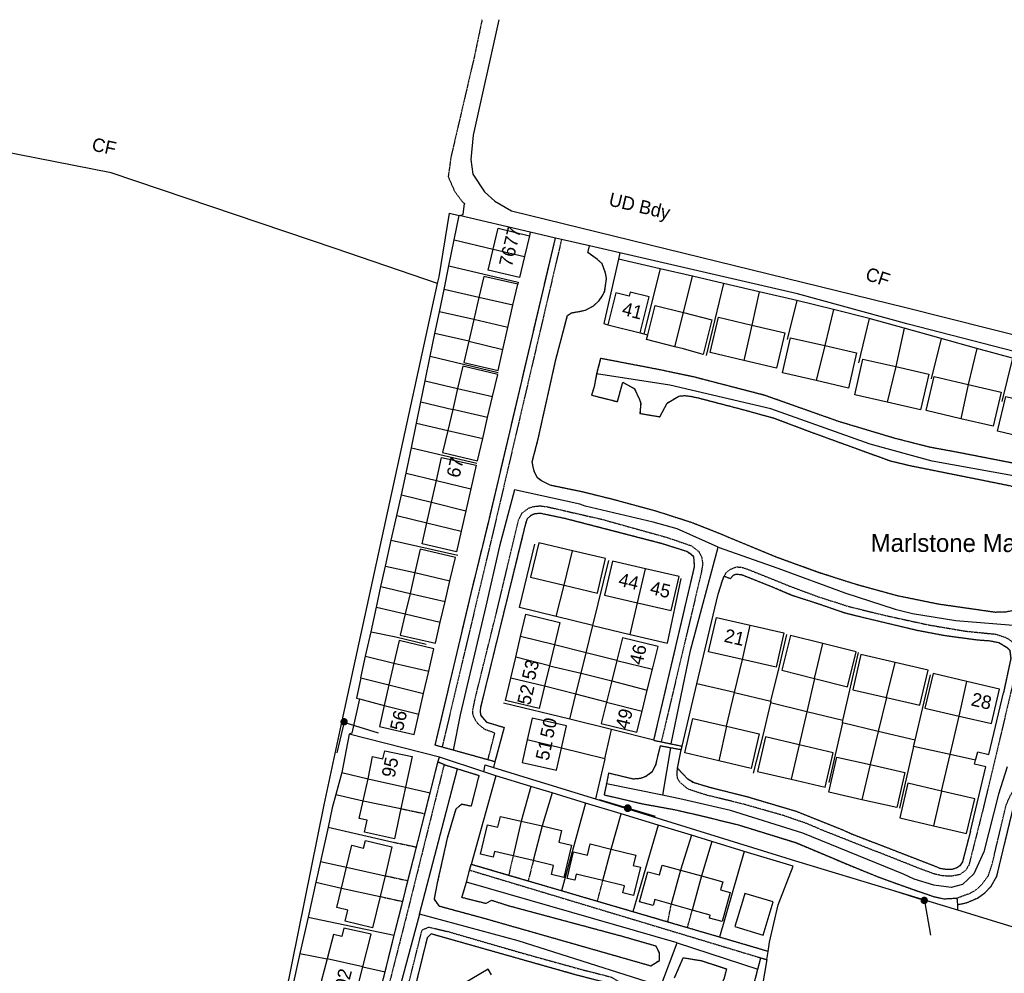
# Model space of a CAD drawing. Header units: metres. Extents: x 611948 to 1225781, y 656699 to 1316021.
# Tile 100 of 169: x 612341 to 612615, y 659777 to 660043. Entities that reach past the tile are written whole.
import ezdxf

# ---------------------------------------------------------------- set-up
doc = ezdxf.new("R2010")
doc.units = ezdxf.units.M
doc.linetypes.add('4696-A$0$PECK', pattern=[0.2, 0.1, -0.1])
for name, color, linetype in [('4696-A$0$BLD_INN_W', 253, 'Continuous'), ('4696-A$0$BLD_OTL_S', 253, 'Continuous'), ('4696-A$0$GEN_LIN_D', 253, 'Continuous'), ('4696-A$0$GEN_PCK_D', 253, '4696-A$0$PECK'), ('4696-A$0$MUNICIPAL', 253, 'Continuous'), ('4696-A$0$PARISH', 253, 'Continuous'), ('4696-A$0$POLE_SYMB', 253, 'Continuous'), ('4696-A$0$ROADS', 253, 'Continuous'), ('4696-A$0$ROADS_CTR', 253, 'Continuous'), ('4696-A$0$TOWNLAND', 253, 'Continuous')]:
    doc.layers.add(name, color=color, linetype=linetype)
doc.styles.add('4696-A$0$STANDARD', font='txt')

# ---------------------------------------------------------------- blocks, each defined once
blk = doc.blocks.new('4696-A$0$30', base_point=(144.876269, 313.485642))
blk.add_line((144.905875, 313.497659), (149.765037, 313.497659))
blk = doc.blocks.new('4696-A$0$37', base_point=(145.909475, 308.83511))
blk.add_line((145.962562, 308.791096), (150.424369, 308.791096))
at = {"const_width": 0.51646}
blk.add_lwpolyline([(145.704332, 308.791096, 1), (146.220792, 308.791096, 1)], format="xyb", close=True, dxfattribs=at)
blk = doc.blocks.new('4696-A$0$36', base_point=(144.988486, 310.919762))
blk.add_line((140.875383, 310.92339), (149.050238, 310.92339))
at = {"const_width": 0.539928}
blk.add_lwpolyline([(144.673376, 310.923808, 1), (145.213304, 310.923808, 1)], format="xyb", close=True, dxfattribs=at)
blk = doc.blocks.new('4696-A')
at = {"layer": '4696-A$0$BLD_INN_W', "flags": 128}
for points in [[(612472.756, 659978.876), (612481.509, 659976.781)], [(612478.323, 659963.226), (612468.819, 659965.404)], [(612523.469, 659951.639), (612525.872, 659961.173)], [(612476.907, 659957.046), (612467.403, 659959.224)], [(612544.901, 659957.686), (612542.73, 659947.78)], [(612466.024, 659953.21), (612475.494, 659950.883)], [(612565.286, 659951.946), (612562.863, 659942.18)], [(612585.075, 659946.122), (612582.704, 659936.166)], [(612462.887, 659940.035), (612472.636, 659937.745)], [(612605.243, 659941.129), (612603.168, 659931.573)], [(612471.257, 659931.875), (612461.508, 659934.165)], [(612460.131, 659928.295), (612469.88, 659926.006)], [(612456.967, 659914.357), (612466.566, 659912.033)], [(612455.586, 659908.247), (612465.181, 659905.904)], [(612454.291, 659902.514), (612463.898, 659900.229)], [(612492.592, 659885.115), (612494.89, 659894.742)], [(612513.085, 659880.231), (612515.252, 659889.726)], [(612450.961, 659888.66), (612460.731, 659886.311)], [(612449.609, 659882.86), (612459.389, 659880.556)], [(612448.288, 659877.193), (612458.045, 659874.79)], [(612542.347, 659864.437), (612544.469, 659874.027)], [(612489.891, 659868.522), (612480.463, 659870.781)], [(612562.413, 659859.132), (612564.705, 659868.875)], [(612488.503, 659862.685), (612479.103, 659865.061)], [(612445.142, 659863.419), (612454.83, 659861.149)], [(612507.282, 659864.144), (612517.201, 659861.705)], [(612582.488, 659853.808), (612584.857, 659863.582)], [(612487.148, 659856.983), (612477.716, 659859.227)], [(612443.73, 659857.305), (612453.393, 659854.927)], [(612505.893, 659858.498), (612515.77, 659855.888)], [(612602.71, 659848.636), (612604.86, 659858.319)], [(612442.408, 659851.584), (612452.065, 659849.177)], [(612504.421, 659852.507), (612514.322, 659850.005)], [(612537.88, 659845.776), (612535.681, 659836.144)], [(612491.848, 659839.682), (612482.301, 659842.039)], [(612558.085, 659840.648), (612555.906, 659831.006)], [(612577.922, 659835.087), (612575.626, 659825.309)], [(612437.941, 659831.163), (612448.346, 659828.804)], [(612597.797, 659827.712), (612595.595, 659818.057)], [(612436.54, 659825.032), (612447.056, 659822.813)], [(612480.638, 659819.33), (612478.375, 659809.627)], [(612486.45, 659817.994), (612483.991, 659808.313)], [(612503.382, 659802.729), (612505.711, 659811.547)], [(612431.878, 659806.457), (612442.653, 659804.112)], [(612524.996, 659805.672), (612522.469, 659796.149)], [(612530.915, 659804.028), (612528.327, 659794.522)], [(612430.511, 659800.679), (612441.254, 659798.312)], [(612436.476, 659778.668), (612426.552, 659780.888)]]:
    blk.add_lwpolyline(points, dxfattribs=at)
at = {"layer": '4696-A$0$BLD_OTL_S', "flags": 128}
for points in [[(612472.756, 659978.876), (612474.152, 659984.711), (612482.905, 659982.616)], [(612482.905, 659982.616), (612481.509, 659976.781)], [(612481.509, 659976.781), (612480.112, 659970.946), (612471.359, 659973.041), (612472.756, 659978.876)], [(612472.756, 659978.876), (612481.509, 659976.781)], [(612479.664, 659969.074), (612470.16, 659971.252), (612468.819, 659965.404)], [(612478.323, 659963.226), (612479.664, 659969.074)], [(612513.756, 659955.531), (612516.266, 659965.52), (612510.988, 659966.85), (612510.72, 659965.785), (612507.03, 659966.694), (612504.787, 659957.789)], [(612468.819, 659965.404), (612467.403, 659959.224)], [(612478.323, 659963.226), (612468.819, 659965.404)], [(612476.907, 659957.046), (612478.323, 659963.226)], [(612515.889, 659954.994), (612517.95, 659963.17), (612525.872, 659961.173)], [(612523.469, 659951.639), (612525.872, 659961.173)], [(612525.872, 659961.173), (612533.799, 659959.175), (612531.349, 659949.455), (612525.871, 659951.034), (612523.469, 659951.639)], [(612467.403, 659959.224), (612466.024, 659953.21)], [(612476.907, 659957.046), (612467.403, 659959.224)], [(612542.73, 659947.78), (612533.26, 659950.028), (612535.601, 659959.893), (612544.901, 659957.686)], [(612475.494, 659950.883), (612476.907, 659957.046)], [(612504.787, 659957.789), (612513.756, 659955.531)], [(612544.901, 659957.686), (612554.113, 659955.501), (612551.772, 659945.635), (612542.73, 659947.78)], [(612544.901, 659957.686), (612542.73, 659947.78)], [(612466.024, 659953.21), (612464.647, 659947.205), (612474.151, 659945.026), (612475.494, 659950.883)], [(612466.024, 659953.21), (612475.494, 659950.883)], [(612523.469, 659951.639), (612515.547, 659953.636), (612515.889, 659954.994)], [(612562.863, 659942.18), (612553.458, 659944.34), (612555.711, 659954.146), (612565.286, 659951.946)], [(612565.286, 659951.946), (612574.152, 659949.91), (612571.899, 659940.105), (612562.863, 659942.18)], [(612565.286, 659951.946), (612562.863, 659942.18)], [(612582.704, 659936.166), (612573.613, 659938.243), (612575.893, 659948.22), (612585.075, 659946.122)], [(612472.636, 659937.745), (612474.086, 659943.917), (612464.337, 659946.207), (612462.887, 659940.035)], [(612585.075, 659946.122), (612594.247, 659944.025), (612591.967, 659934.048), (612582.704, 659936.166)], [(612585.075, 659946.122), (612582.704, 659936.166)], [(612603.168, 659931.573), (612593.532, 659933.832), (612595.765, 659943.351), (612605.243, 659941.129)], [(612462.887, 659940.035), (612461.508, 659934.165)], [(612462.887, 659940.035), (612472.636, 659937.745)], [(612605.243, 659941.129), (612614.454, 659938.968), (612612.221, 659929.449), (612603.168, 659931.573)], [(612605.243, 659941.129), (612603.168, 659931.573)], [(612471.257, 659931.875), (612472.636, 659937.745)], [(612622.798, 659925.876), (612613.454, 659928.061), (612615.713, 659937.718), (612625.158, 659935.508)], [(612461.508, 659934.165), (612460.131, 659928.295)], [(612471.257, 659931.875), (612461.508, 659934.165)], [(612469.88, 659926.006), (612471.257, 659931.875)], [(612460.131, 659928.295), (612458.681, 659922.123), (612468.43, 659919.834), (612469.88, 659926.006)], [(612460.131, 659928.295), (612469.88, 659926.006)], [(612456.967, 659914.357), (612458.413, 659920.756), (612468.045, 659918.58), (612466.566, 659912.033)], [(612455.586, 659908.247), (612456.967, 659914.357)], [(612456.967, 659914.357), (612466.566, 659912.033)], [(612466.566, 659912.033), (612465.181, 659905.904)], [(612454.291, 659902.514), (612455.586, 659908.247)], [(612455.586, 659908.247), (612465.181, 659905.904)], [(612465.181, 659905.904), (612463.898, 659900.229)], [(612463.898, 659900.229), (612462.6, 659894.48), (612452.967, 659896.657), (612454.291, 659902.514)], [(612454.291, 659902.514), (612463.898, 659900.229)], [(612460.731, 659886.311), (612462.261, 659892.87), (612452.475, 659895.151), (612450.961, 659888.66)], [(612494.89, 659894.742), (612485.502, 659896.965), (612483.221, 659887.334), (612492.592, 659885.115)], [(612492.592, 659885.115), (612494.89, 659894.742)], [(612492.592, 659885.115), (612501.858, 659882.921), (612504.139, 659892.551), (612494.89, 659894.742)], [(612515.252, 659889.726), (612506.027, 659891.873), (612503.82, 659882.388), (612513.085, 659880.231)], [(612513.085, 659880.231), (612522.443, 659878.054), (612524.65, 659887.538), (612515.252, 659889.726)], [(612513.085, 659880.231), (612515.252, 659889.726)], [(612450.961, 659888.66), (612449.609, 659882.86)], [(612450.961, 659888.66), (612460.731, 659886.311)], [(612459.389, 659880.556), (612460.731, 659886.311)], [(612449.609, 659882.86), (612448.288, 659877.193)], [(612449.609, 659882.86), (612459.389, 659880.556)], [(612458.045, 659874.79), (612459.389, 659880.556)], [(612448.288, 659877.193), (612446.895, 659871.218), (612456.68, 659868.937), (612458.045, 659874.79)], [(612448.288, 659877.193), (612458.045, 659874.79)], [(612480.463, 659870.781), (612481.944, 659877.01), (612491.375, 659874.768), (612489.891, 659868.522)], [(612542.347, 659864.437), (612532.854, 659866.593), (612535.03, 659876.171), (612544.469, 659874.027)], [(612544.469, 659874.027), (612553.875, 659871.891), (612551.699, 659862.313), (612542.347, 659864.437)], [(612542.347, 659864.437), (612544.469, 659874.027)], [(612479.103, 659865.061), (612480.463, 659870.781)], [(612489.891, 659868.522), (612480.463, 659870.781)], [(612517.201, 659861.705), (612518.759, 659868.044), (612508.841, 659870.483), (612507.282, 659864.144)], [(612564.705, 659868.875), (612555.743, 659871.11), (612553.322, 659861.398), (612562.413, 659859.132)], [(612454.83, 659861.149), (612456.281, 659867.431), (612446.586, 659869.671), (612445.142, 659863.419)], [(612489.891, 659868.522), (612488.503, 659862.685)], [(612562.413, 659859.132), (612571.639, 659856.831), (612574.06, 659866.543), (612564.705, 659868.875)], [(612562.413, 659859.132), (612564.705, 659868.875)], [(612477.716, 659859.227), (612479.103, 659865.061)], [(612488.503, 659862.685), (612479.103, 659865.061)], [(612584.857, 659863.582), (612575.337, 659865.761), (612573.094, 659855.957), (612582.488, 659853.808)], [(612445.142, 659863.419), (612443.73, 659857.305)], [(612445.142, 659863.419), (612454.83, 659861.149)], [(612488.503, 659862.685), (612487.148, 659856.983)], [(612507.282, 659864.144), (612505.893, 659858.498)], [(612507.282, 659864.144), (612517.201, 659861.705)], [(612582.488, 659853.808), (612584.857, 659863.582)], [(612582.488, 659853.808), (612591.806, 659851.675), (612594.049, 659861.479), (612584.857, 659863.582)], [(612453.393, 659854.927), (612454.83, 659861.149)], [(612487.148, 659856.983), (612485.661, 659850.723), (612476.229, 659852.964), (612477.716, 659859.227)], [(612487.148, 659856.983), (612477.716, 659859.227)], [(612515.77, 659855.888), (612517.201, 659861.705)], [(612604.86, 659858.319), (612595.476, 659860.525), (612593.206, 659850.869), (612602.71, 659848.636)], [(612443.73, 659857.305), (612442.408, 659851.584)], [(612443.73, 659857.305), (612453.393, 659854.927)], [(612505.893, 659858.498), (612504.421, 659852.507)], [(612505.893, 659858.498), (612515.77, 659855.888)], [(612602.71, 659848.636), (612611.727, 659846.516), (612613.997, 659856.171), (612604.86, 659858.319)], [(612602.71, 659848.636), (612604.86, 659858.319)], [(612452.065, 659849.177), (612453.393, 659854.927)], [(612514.322, 659850.005), (612515.77, 659855.888)], [(612442.408, 659851.584), (612441.062, 659845.757), (612450.757, 659843.517), (612452.065, 659849.177)], [(612442.408, 659851.584), (612452.065, 659849.177)], [(612504.421, 659852.507), (612502.954, 659846.544), (612512.872, 659844.105), (612514.322, 659850.005)], [(612504.421, 659852.507), (612514.322, 659850.005)], [(612491.848, 659839.682), (612493.225, 659845.917), (612483.627, 659848.037), (612482.301, 659842.039)], [(612535.681, 659836.144), (612526.206, 659838.35), (612528.446, 659847.974), (612537.88, 659845.776)], [(612537.88, 659845.776), (612535.681, 659836.144)], [(612537.88, 659845.776), (612546.992, 659843.655), (612544.752, 659834.032), (612535.681, 659836.144)], [(612558.085, 659840.648), (612548.75, 659842.838), (612546.491, 659833.216), (612555.906, 659831.006)], [(612482.301, 659842.039), (612480.901, 659835.699), (612490.5, 659833.578), (612491.848, 659839.682)], [(612491.848, 659839.682), (612482.301, 659842.039)], [(612558.085, 659840.648), (612555.906, 659831.006)], [(612555.906, 659831.006), (612565.337, 659828.792), (612567.596, 659838.415), (612558.085, 659840.648)], [(612437.941, 659831.163), (612439.191, 659837.338), (612442.072, 659836.717), (612442.559, 659838.977), (612450.184, 659837.335), (612448.346, 659828.804)], [(612575.626, 659825.309), (612566.357, 659827.422), (612568.591, 659837.215), (612577.922, 659835.087)], [(612577.922, 659835.087), (612575.626, 659825.309)], [(612577.922, 659835.087), (612587.601, 659832.878), (612585.368, 659823.087), (612575.626, 659825.309)], [(612436.54, 659825.032), (612437.941, 659831.163)], [(612437.941, 659831.163), (612448.346, 659828.804)], [(612448.346, 659828.804), (612447.056, 659822.813)], [(612597.797, 659827.712), (612588.43, 659829.892), (612586.186, 659820.247), (612595.595, 659818.057)], [(612597.797, 659827.712), (612595.595, 659818.057)], [(612595.595, 659818.057), (612604.824, 659815.91), (612607.068, 659825.555), (612597.797, 659827.712)], [(612447.056, 659822.813), (612445.247, 659814.418), (612436.938, 659816.207), (612437.667, 659819.591), (612435.47, 659820.063), (612436.54, 659825.032)], [(612436.54, 659825.032), (612447.056, 659822.813)], [(612478.375, 659809.627), (612473.127, 659810.855), (612472.767, 659809.317), (612469.271, 659810.134), (612471.184, 659818.308), (612474.137, 659817.617), (612474.85, 659820.661), (612480.638, 659819.33)], [(612480.638, 659819.33), (612478.375, 659809.627)], [(612480.638, 659819.33), (612486.45, 659817.994)], [(612486.45, 659817.994), (612491.872, 659816.678), (612491.115, 659813.441), (612494.623, 659812.62), (612492.512, 659803.601), (612489.039, 659804.414), (612489.643, 659806.99), (612483.991, 659808.313)], [(612486.45, 659817.994), (612483.991, 659808.313)], [(612431.878, 659806.457), (612433.387, 659812.61), (612436.663, 659811.82), (612437.166, 659813.905), (612444.583, 659812.116), (612442.653, 659804.112)], [(612503.382, 659802.729), (612495.97, 659804.526), (612495.564, 659802.852), (612493.433, 659803.368), (612495.222, 659810.749), (612499.087, 659809.812), (612499.852, 659812.968), (612505.711, 659811.547)], [(612483.991, 659808.313), (612478.375, 659809.627)], [(612505.711, 659811.547), (612512.582, 659809.882), (612511.876, 659806.969), (612513.866, 659806.486), (612511.951, 659798.581), (612508.979, 659799.302), (612509.452, 659801.258), (612503.382, 659802.729)], [(612503.382, 659802.729), (612505.711, 659811.547)], [(612522.469, 659796.149), (612517.851, 659797.433), (612517.386, 659795.757), (612513.627, 659796.801), (612515.967, 659805.217), (612519.149, 659804.334), (612519.914, 659807.085), (612524.996, 659805.672)], [(612430.511, 659800.679), (612431.878, 659806.457)], [(612431.878, 659806.457), (612442.653, 659804.112)], [(612442.653, 659804.112), (612441.254, 659798.312)], [(612524.996, 659805.672), (612522.469, 659796.149)], [(612524.996, 659805.672), (612530.915, 659804.028)], [(612530.915, 659804.028), (612536.805, 659802.391), (612536.181, 659800.144), (612538.882, 659799.395), (612536.635, 659791.309), (612533.089, 659792.295), (612533.321, 659793.134), (612528.327, 659794.522)], [(612530.915, 659804.028), (612528.327, 659794.522)], [(612441.254, 659798.312), (612439.153, 659789.597), (612431.501, 659791.443), (612432.231, 659794.469), (612429.19, 659795.203), (612430.511, 659800.679)], [(612430.511, 659800.679), (612441.254, 659798.312)], [(612542.284, 659796.915), (612540.152, 659789.92), (612548.052, 659787.511), (612550.878, 659796.782), (612542.978, 659799.191), (612542.284, 659796.915)], [(612528.327, 659794.522), (612522.469, 659796.149)], [(612436.476, 659778.668), (612438.796, 659787.771), (612431.173, 659789.501), (612430.64, 659787.144), (612428.251, 659787.68), (612426.595, 659781.33), (612426.552, 659780.888)], [(612426.552, 659780.888), (612424.846, 659774.617), (612427.504, 659773.924), (612426.869, 659771.319), (612434.161, 659769.627), (612436.476, 659778.668)], [(612436.476, 659778.668), (612426.552, 659780.888)], [(612472.316, 659776.499), (612471.4, 659778.048), (612462.271, 659772.65)]]:
    blk.add_lwpolyline(points, dxfattribs=at)
at = {"layer": '4696-A$0$GEN_LIN_D', "flags": 128}
for points in [[(612474.368, 660042.86), (612467.229, 660010.672), (612466.535, 660003.825), (612467.099, 659999.797), (612470.372, 659994.891), (612473.252, 659992.256), (612477.878, 659989.539), (612587.886, 659962.573), (612634.739, 659950.762), (612705.56, 659932.583)], [(612457.297, 659969.247), (612428.737, 659979.081), (612366.305, 660000.122), (612293.8, 660014.377), (612267.727, 660015.828)], [(612463.358, 659988.245), (612464.395, 659988.52), (612464.83, 659991.639)], [(612457.297, 659969.247), (612457.708, 659971.132), (612460.66, 659988.88), (612463.358, 659988.245)], [(612461.955, 659981.461), (612463.358, 659988.245)], [(612483.138, 659983.589), (612463.358, 659988.245)], [(612483.138, 659983.589), (612482.905, 659982.616)], [(612490.148, 659981.968), (612483.138, 659983.589)], [(612460.449, 659974.185), (612461.955, 659981.461)], [(612461.955, 659981.461), (612472.756, 659978.876)], [(612491.865, 659981.571), (612490.148, 659981.968)], [(612499.65, 659979.771), (612491.865, 659981.571)], [(612508.146, 659977.806), (612499.65, 659979.771)], [(612508.146, 659977.806), (612507.75, 659976.081)], [(612677.532, 659935.013), (612588.545, 659957.915), (612557.669, 659966.355), (612508.146, 659977.806)], [(612507.75, 659976.081), (612503.623, 659958.079), (612504.787, 659957.789)], [(612519.387, 659973.383), (612507.75, 659976.081)], [(612459.094, 659967.633), (612460.449, 659974.185)], [(612460.449, 659974.185), (612479.806, 659969.668), (612479.664, 659969.074)], [(612519.387, 659973.383), (612514.823, 659955.262)], [(612528.422, 659971.289), (612519.387, 659973.383)], [(612409.853, 659757.806), (612414.854, 659770.506), (612425.719, 659823.908), (612430.685, 659847.316), (612457.297, 659969.247)], [(612525.872, 659961.173), (612528.422, 659971.289)], [(612537.009, 659969.298), (612528.422, 659971.289)], [(612537.009, 659969.298), (612532.233, 659949.245)], [(612546.948, 659966.994), (612537.009, 659969.298)], [(612457.809, 659961.423), (612459.094, 659967.633)], [(612468.819, 659965.404), (612459.094, 659967.633)], [(612546.948, 659966.994), (612544.901, 659957.686)], [(612557.475, 659964.554), (612546.948, 659966.994)], [(612557.475, 659964.554), (612554.798, 659953.692)], [(612567.694, 659961.995), (612557.475, 659964.554)], [(612456.564, 659955.378), (612457.809, 659961.423)], [(612467.403, 659959.224), (612457.809, 659961.423)], [(612567.694, 659961.995), (612565.286, 659951.946)], [(612577.647, 659959.504), (612567.694, 659961.995)], [(612577.647, 659959.504), (612574.679, 659947.146)], [(612587.444, 659956.79), (612577.647, 659959.504)], [(612455.262, 659949.026), (612456.564, 659955.378)], [(612466.024, 659953.21), (612456.564, 659955.378)], [(612513.756, 659955.531), (612514.823, 659955.262)], [(612514.823, 659955.262), (612515.889, 659954.994)], [(612587.444, 659956.79), (612585.075, 659946.122)], [(612597.759, 659953.932), (612587.444, 659956.79)], [(612597.759, 659953.932), (612594.911, 659942.658)], [(612607.633, 659951.196), (612597.759, 659953.932)], [(612607.633, 659951.196), (612605.243, 659941.129)], [(612617.583, 659948.44), (612607.633, 659951.196)], [(612453.854, 659942.157), (612455.262, 659949.026)], [(612455.262, 659949.026), (612474.208, 659944.419)], [(612617.583, 659948.44), (612614.63, 659936.361)], [(612452.643, 659936.247), (612453.854, 659942.157)], [(612453.854, 659942.157), (612462.887, 659940.035)], [(612451.432, 659930.338), (612452.643, 659936.247)], [(612452.643, 659936.247), (612461.508, 659934.165)], [(612450.025, 659923.473), (612451.432, 659930.338)], [(612451.432, 659930.338), (612460.131, 659928.295)], [(612448.554, 659916.403), (612450.025, 659923.473)], [(612450.025, 659923.473), (612468.271, 659919.161)], [(612447.233, 659910.373), (612448.554, 659916.403)], [(612448.554, 659916.403), (612456.967, 659914.357)], [(612445.937, 659904.608), (612447.233, 659910.373)], [(612447.233, 659910.373), (612455.586, 659908.247)], [(612444.385, 659897.698), (612445.937, 659904.608)], [(612445.937, 659904.608), (612454.291, 659902.514)], [(612442.745, 659890.403), (612444.385, 659897.698)], [(612444.385, 659897.698), (612462.988, 659893.488)], [(612490.374, 659876.388), (612480.177, 659878.932), (612484.423, 659896.533)], [(612500.553, 659873.849), (612505.034, 659892.005)], [(612441.511, 659884.772), (612442.745, 659890.403)], [(612442.745, 659890.403), (612450.961, 659888.66)], [(612510.991, 659871.391), (612521.38, 659868.946), (612525.199, 659887.012)], [(612440.253, 659879.03), (612441.511, 659884.772)], [(612441.511, 659884.772), (612449.609, 659882.86)], [(612490.374, 659876.388), (612492.592, 659885.115)], [(612529.598, 659857.596), (612535.548, 659882.591)], [(612438.736, 659872.11), (612440.253, 659879.03)], [(612440.253, 659879.03), (612448.288, 659877.193)], [(612510.991, 659871.391), (612513.085, 659880.231)], [(612500.553, 659873.849), (612490.374, 659876.388)], [(612498.713, 659866.301), (612500.553, 659873.849)], [(612500.553, 659873.849), (612510.991, 659871.391)], [(612437.244, 659865.308), (612438.736, 659872.11)], [(612438.736, 659872.11), (612445.644, 659870.689), (612454.124, 659868.719)], [(612550.191, 659852.751), (612552.635, 659862.586), (612554.682, 659871.381)], [(612498.713, 659866.301), (612489.891, 659868.522)], [(612435.927, 659859.302), (612437.244, 659865.308)], [(612437.244, 659865.308), (612445.142, 659863.419)], [(612497.313, 659860.563), (612498.713, 659866.301)], [(612507.282, 659864.144), (612498.713, 659866.301)], [(612570.318, 659847.395), (612574.681, 659866.388)], [(612488.503, 659862.685), (612497.313, 659860.563)], [(612540.135, 659855.194), (612542.347, 659864.437)], [(612435.927, 659859.302), (612434.685, 659853.63), (612435.489, 659853.417)], [(612435.927, 659859.302), (612443.73, 659857.305)], [(612495.887, 659854.719), (612497.313, 659860.563)], [(612497.313, 659860.563), (612505.893, 659858.498)], [(612562.413, 659859.132), (612560.239, 659849.851)], [(612590.458, 659841.929), (612594.783, 659860.148)], [(612495.887, 659854.719), (612487.148, 659856.983)], [(612525.47, 659840.252), (612529.598, 659857.596)], [(612540.135, 659855.194), (612529.598, 659857.596)], [(612494.182, 659847.724), (612495.887, 659854.719)], [(612504.421, 659852.507), (612495.887, 659854.719)], [(612537.88, 659845.776), (612540.135, 659855.194)], [(612540.135, 659855.194), (612550.191, 659852.751)], [(612582.488, 659853.808), (612580.181, 659844.35)], [(612607.296, 659836.289), (612607.896, 659838.667), (612610.966, 659837.901), (612615.073, 659855.13)], [(612435.489, 659853.417), (612433.425, 659843.882), (612432.634, 659843.54)], [(612435.489, 659853.417), (612442.408, 659851.584)], [(612494.182, 659847.724), (612475.643, 659852.25)], [(612550.092, 659852.322), (612547.989, 659843.231), (612545.339, 659832.738)], [(612550.191, 659852.751), (612550.092, 659852.322)], [(612560.239, 659849.851), (612550.092, 659852.322)], [(612560.239, 659849.851), (612558.085, 659840.648)], [(612570.318, 659847.395), (612560.239, 659849.851)], [(612600.185, 659837.88), (612602.71, 659848.636)], [(612505.839, 659844.879), (612494.182, 659847.724)], [(612570.161, 659846.71), (612566.375, 659830.122)], [(612570.161, 659846.71), (612570.318, 659847.395)], [(612580.181, 659844.35), (612570.161, 659846.71)], [(612432.634, 659843.54), (612430.555, 659832.918)], [(612457.863, 659837.155), (612432.634, 659843.54)], [(612503.943, 659836.702), (612505.839, 659844.879)], [(612517.592, 659841.866), (612505.839, 659844.879)], [(612580.181, 659844.35), (612577.922, 659835.087)], [(612590.458, 659841.929), (612580.181, 659844.35)], [(612525.217, 659839.191), (612525.47, 659840.252)], [(612590.036, 659840.151), (612586.102, 659822.969)], [(612590.036, 659840.151), (612590.458, 659841.929)], [(612600.185, 659837.88), (612590.036, 659840.151)], [(612457.413, 659835.814), (612457.863, 659837.155)], [(612470.186, 659833.115), (612457.863, 659837.155)], [(612503.943, 659836.702), (612491.848, 659839.682)], [(612597.797, 659827.712), (612600.185, 659837.88)], [(612607.296, 659836.289), (612600.185, 659837.88)], [(612470.186, 659833.115), (612470.612, 659835.023), (612472.917, 659834.313)], [(612473.302, 659835.892), (612472.917, 659834.313)], [(612472.917, 659834.313), (612501.344, 659825.557)], [(612503.943, 659836.702), (612501.344, 659825.557)], [(612605.866, 659816.504), (612610.149, 659834.47), (612607.029, 659835.232), (612607.296, 659836.289)], [(612430.555, 659832.918), (612428.914, 659826.738)], [(612430.555, 659832.918), (612437.941, 659831.163)], [(612473.578, 659831.993), (612466.624, 659807.277)], [(612473.578, 659831.993), (612470.186, 659833.115)], [(612483.285, 659829.029), (612473.578, 659831.993)], [(612448.346, 659828.804), (612455.249, 659827.255)], [(612483.285, 659829.029), (612480.638, 659819.33)], [(612489.22, 659827.218), (612483.285, 659829.029)], [(612428.914, 659826.738), (612427.944, 659823.084), (612426.749, 659817.674)], [(612428.914, 659826.738), (612436.54, 659825.032)], [(612489.22, 659827.218), (612486.45, 659817.994)], [(612498.52, 659824.378), (612489.22, 659827.218)], [(612498.52, 659824.378), (612491.82, 659799.889)], [(612508.53, 659821.322), (612498.52, 659824.378)], [(612501.344, 659825.557), (612557.069, 659808.291), (612602.275, 659794.549)], [(612505.711, 659811.547), (612508.53, 659821.322)], [(612518.835, 659818.175), (612508.53, 659821.322)], [(612518.835, 659818.175), (612511.77, 659794.039)], [(612528.075, 659815.371), (612518.835, 659818.175)], [(612426.749, 659817.674), (612424.635, 659808.093)], [(612426.749, 659817.674), (612444.876, 659813.476)], [(612528.075, 659815.371), (612524.996, 659805.672)], [(612533.744, 659813.65), (612528.075, 659815.371)], [(612533.744, 659813.65), (612530.915, 659804.028)], [(612542.819, 659810.896), (612533.744, 659813.65)], [(612542.819, 659810.896), (612535.92, 659786.958)], [(612549.45, 659782.991), (612549.86, 659785.586), (612552.225, 659796.026), (612556.453, 659806.759), (612542.819, 659810.896)], [(612424.635, 659808.093), (612423.354, 659802.29)], [(612424.635, 659808.093), (612431.878, 659806.457)], [(612423.354, 659802.29), (612421.185, 659792.566)], [(612423.354, 659802.29), (612430.511, 659800.679)], [(612602.276, 659796.038), (612602.275, 659794.549)], [(612602.275, 659794.549), (612637.659, 659783.7)], [(612421.185, 659792.566), (612418.891, 659782.382)], [(612421.185, 659792.566), (612445.198, 659787.499)], [(612418.891, 659782.382), (612416.526, 659771.878)], [(612418.891, 659782.382), (612426.552, 659780.888)], [(612549.087, 659780.695), (612549.45, 659782.991)], [(612549.087, 659780.695), (612546.601, 659766.068)], [(612436.476, 659778.668), (612442.658, 659777.273)]]:
    blk.add_lwpolyline(points, dxfattribs=at)
at = {"layer": '4696-A$0$GEN_PCK_D', "flags": 128}
for points in [[(612469.699, 660042.86), (612467.577, 660032.709), (612461.011, 660004.497), (612460.256, 659999.029), (612462.068, 659994.942), (612464.187, 659992.092), (612464.83, 659991.639)], [(612458.553, 659839.969), (612456.642, 659840.497), (612466.636, 659882.862), (612471.563, 659902.932), (612490.148, 659981.968)], [(612491.865, 659981.571), (612473.321, 659902.239), (612458.553, 659839.969)], [(612501.654, 659944.049), (612500.94, 659940.469), (612500.245, 659938.137), (612507.451, 659936.331), (612508.948, 659941.726), (612512.186, 659939.948), (612513.626, 659936.925), (612513.933, 659935.947), (612513.726, 659933.037), (612519.293, 659932.116), (612521.339, 659935.933), (612524.576, 659937.883), (612526.192, 659938.027), (612527.784, 659937.849), (612529.931, 659937.39), (612541.995, 659934.241), (612551.077, 659931.757), (612561.726, 659927.736), (612583.334, 659919.868), (612588.573, 659918.591), (612616.729, 659912.939), (612620.541, 659911.912), (612623.283, 659910.788), (612624.843, 659909.377), (612626.125, 659908.012), (612626.726, 659906.726), (612627.103, 659905.581), (612627.535, 659904.04), (612627.663, 659902.941), (612627.381, 659900.494), (612623.451, 659884.266), (612622.916, 659882.45), (612621.496, 659880.519), (612619.544, 659878.769), (612617.957, 659878.087), (612615.74, 659877.644), (612612.795, 659877.556), (612597.015, 659879.817), (612585.533, 659882.156), (612574.064, 659885.296), (612563.72, 659888.628), (612551.717, 659892.965), (612535.639, 659899.635), (612528.019, 659902.641), (612518.241, 659905.762), (612506.241, 659909.023), (612497.692, 659911.143), (612488.729, 659912.991), (612486.256, 659914.254), (612485.161, 659915.079), (612484.293, 659916.716), (612484.019, 659917.683), (612483.689, 659919.57), (612485.359, 659925.974), (612490.287, 659948.043), (612493.48, 659960.341), (612494.643, 659961.113), (612496.88, 659961.487), (612498.549, 659961.862), (612500.804, 659963.041), (612502.38, 659964.547), (612503.394, 659966.039), (612503.897, 659967.279), (612504.418, 659970.648), (612504.152, 659972.169), (612503.189, 659974.785), (612501.871, 659976.003), (612499.192, 659977.917), (612499.65, 659979.771)], [(612633.481, 659924.019), (612631.593, 659920.183), (612631.056, 659919.412), (612629.719, 659918.654), (612627.577, 659918.001), (612624.936, 659917.962), (612617.92, 659919.129), (612601.965, 659922.241), (612594.538, 659923.599), (612584.924, 659926.053), (612569.22, 659930.747), (612548.55, 659938.086), (612528.704, 659943.209), (612518.943, 659945.274), (612502.743, 659948.377), (612501.654, 659944.049)], [(612471.351, 659836.432), (612473.263, 659843.896), (612470.468, 659844.893), (612468.493, 659846.525), (612467.714, 659847.737), (612467.14, 659849.085), (612467.15, 659850.439), (612467.839, 659853.771), (612474.032, 659878.778), (612479.832, 659903.175), (612480.814, 659905.234), (612482.754, 659906.674), (612484.172, 659907.1), (612485.853, 659907.264), (612487.834, 659907.017), (612503.075, 659903.524), (612521.175, 659898.485), (612528.077, 659896.142), (612530.21, 659894.428), (612530.91, 659893.025), (612531.238, 659891.17), (612530.765, 659888.343), (612519.663, 659841.452)], [(612517.592, 659841.866), (612528.939, 659890.279), (612528.861, 659892.057), (612528.71, 659893.031), (612527.964, 659893.693), (612526.807, 659894.514), (612519.943, 659896.706), (612493.061, 659903.666), (612486.026, 659905.141), (612484.342, 659905.038), (612483.206, 659904.507), (612482.276, 659903.62), (612481.835, 659902.301), (612480.839, 659898.459), (612469.303, 659851.112), (612469.133, 659849.872), (612469.322, 659848.776), (612470.971, 659846.94), (612475.854, 659845.487), (612473.302, 659835.892)], [(612537.205, 659887.672), (612537.875, 659888.79), (612538.965, 659889.564), (612540.706, 659890.255), (612542.282, 659890.106), (612544.703, 659889.209), (612556.106, 659884.62), (612563.871, 659881.776), (612572.05, 659879.171), (612581.316, 659876.881), (612594.148, 659874.07), (612604.581, 659872.311), (612612.96, 659871.473), (612615.626, 659870.591), (612617.188, 659869.672), (612618.638, 659868.07), (612619.205, 659866.322), (612619.268, 659864.788), (612618.874, 659862.674), (612612.916, 659837.312), (612609.358, 659822.552), (612605.444, 659807.063), (612604.605, 659805.689), (612602.93, 659804.418), (612600.713, 659804.005), (612598.221, 659804.037), (612595.947, 659804.543), (612592.145, 659805.909), (612564.813, 659816.716), (612559.863, 659818.779), (612553.555, 659820.944), (612542.703, 659824.03), (612532.096, 659826.639), (612527.206, 659828.214), (612525.039, 659829.987), (612524.264, 659831.108), (612524.071, 659832.264), (612524.19, 659834.062)], [(612535.548, 659882.591), (612536.699, 659886.412), (612537.205, 659887.672)], [(612537.205, 659887.672), (612538.968, 659886.982), (612539.77, 659887.952), (612540.551, 659888.246), (612542.035, 659888.091), (612550.79, 659884.631), (612555.995, 659882.398), (612563.615, 659879.915), (612570.801, 659877.465), (612576.013, 659876.155), (612590.608, 659872.653), (612598.877, 659871.101), (612607.831, 659869.897), (612611.319, 659869.65), (612613.81, 659869.126), (612615.975, 659867.875), (612616.829, 659866.975), (612617.12, 659864.717), (612615.073, 659855.13)], [(612461.633, 659839.117), (612458.553, 659839.969)], [(612522.209, 659839.762), (612519.341, 659840.307), (612518.096, 659835.004), (612517.14, 659833.038), (612515.402, 659831.795), (612513.839, 659831.207), (612511.852, 659831.054), (612504.991, 659832.693), (612504.365, 659829.713)], [(612517.592, 659841.866), (612519.663, 659841.452)], [(612519.663, 659841.452), (612522.439, 659840.879)], [(612522.439, 659840.879), (612525.47, 659840.252)], [(612471.351, 659836.432), (612461.633, 659839.117)], [(612525.217, 659839.191), (612522.209, 659839.762)], [(612524.19, 659834.062), (612525.217, 659839.191)], [(612459.116, 659835.09), (612449.281, 659795.551), (612426.307, 659705.077)], [(612455.249, 659827.255), (612457.413, 659835.814)], [(612459.116, 659835.09), (612457.413, 659835.814)], [(612459.116, 659835.09), (612462.895, 659833.923)], [(612473.302, 659835.892), (612471.351, 659836.432)], [(612462.895, 659833.923), (612468.837, 659832.088), (612466.62, 659823.48), (612464.01, 659824.016), (612462.352, 659822.668), (612459.979, 659814.533), (612457.211, 659802.107), (612456.309, 659797.55), (612457.662, 659795.673), (612470.172, 659792.283), (612516.769, 659778.993), (612519.156, 659780.503), (612519.155, 659782.479), (612518.203, 659784.438), (612509.479, 659786.983), (612477.1, 659795.672), (612472.349, 659797.23), (612470.792, 659796.322), (612464.098, 659797.99), (612465.361, 659802.316)], [(612605.866, 659816.504), (612603.679, 659808.006), (612602.888, 659806.852), (612602.091, 659806.311), (612600.769, 659805.83), (612598.861, 659805.867), (612597.401, 659806.116), (612596.17, 659806.655), (612573.039, 659815.598), (612570.102, 659816.894), (612557.408, 659821.988), (612543.638, 659826.062), (612533.775, 659828.562), (612528.613, 659830.06), (612527.08, 659831.012), (612524.19, 659834.062)], [(612504.365, 659829.713), (612503.728, 659826.682), (612514.172, 659824.217), (612523.277, 659822.562), (612530.695, 659820.865), (612541.209, 659818.281), (612557.183, 659813.326), (612572.416, 659806.913), (612580.324, 659803.708), (612588.149, 659800.868), (612595.558, 659798.309), (612598.516, 659797.661), (612602.103, 659797.872)], [(612602.103, 659797.872), (612605.916, 659799.282), (612607.577, 659800.276), (612609.174, 659801.819), (612610.878, 659804.106), (612611.99, 659807.557), (612615.825, 659823.84), (612617.016, 659826.495), (612617.967, 659828.03), (612619.061, 659828.743), (612620.257, 659829.277), (612621.291, 659829.464), (612622.579, 659829.512), (612633.436, 659826.826), (612636.293, 659826.355), (612638.412, 659826.362), (612642.222, 659826.903), (612645.773, 659827.121), (612647.933, 659826.977), (612650.162, 659826.714), (612665.272, 659822.322), (612676.453, 659818.365), (612683.132, 659816.114)], [(612453.768, 659821.396), (612455.249, 659827.255)], [(612602.276, 659796.038), (612604.795, 659796.561), (612607.82, 659797.854), (612609.915, 659799.303), (612611.676, 659801.164), (612613.255, 659803.997), (612617.988, 659823.718), (612618.772, 659825.488), (612619.624, 659826.616), (612620.756, 659827.208), (612621.853, 659827.368), (612623.549, 659827.287), (612626.047, 659826.557)], [(612447.056, 659822.813), (612453.768, 659821.396)], [(612451.419, 659812.106), (612453.768, 659821.396)], [(612444.876, 659813.476), (612451.419, 659812.106)], [(612449.047, 659802.721), (612451.419, 659812.106)], [(612478.375, 659809.627), (612477.11, 659804.202)], [(612466.218, 659805.681), (612466.624, 659807.277)], [(612477.11, 659804.202), (612466.624, 659807.277)], [(612483.991, 659808.313), (612482.542, 659802.61)], [(612442.653, 659804.112), (612449.047, 659802.721)], [(612465.361, 659802.316), (612466.218, 659805.681)], [(612466.218, 659805.681), (612547.427, 659781.194)], [(612482.542, 659802.61), (612477.11, 659804.202)], [(612447.579, 659796.918), (612449.047, 659802.721)], [(612491.82, 659799.889), (612482.542, 659802.61)], [(612501.855, 659796.946), (612503.382, 659802.729)], [(612501.855, 659796.946), (612491.82, 659799.889)], [(612441.254, 659798.312), (612447.579, 659796.918)], [(612445.198, 659787.499), (612447.579, 659796.918)], [(612511.77, 659794.039), (612501.855, 659796.946)], [(612521.484, 659791.191), (612522.469, 659796.149)], [(612602.103, 659797.872), (612602.276, 659796.038)], [(612521.484, 659791.191), (612511.77, 659794.039)], [(612526.951, 659789.588), (612528.327, 659794.522)], [(612526.951, 659789.588), (612521.484, 659791.191)], [(612435.049, 659714.746), (612447.704, 659767.884), (612452.981, 659788.996), (612454.87, 659789.764), (612460.275, 659788.511), (612481.146, 659782.46), (612497.375, 659777.97), (612505.541, 659775.891), (612509.091, 659773.944), (612511.223, 659771.569), (612513.255, 659768.678), (612512.532, 659764.308), (612508.507, 659752.554), (612493.951, 659710.95), (612483.444, 659681.794), (612481.142, 659681.495), (612475.883, 659683.481)], [(612509.412, 659760.808), (612510.548, 659764.673), (612510.777, 659768.045), (612509.243, 659771.751), (612505.909, 659773.848), (612496.013, 659776.408), (612455.491, 659787.871), (612454.377, 659786.753), (612444.124, 659745.117)], [(612535.92, 659786.958), (612526.951, 659789.588)], [(612442.658, 659777.273), (612445.198, 659787.499)], [(612549.45, 659782.991), (612535.92, 659786.958)], [(612523.327, 659775.579), (612525.82, 659781.227), (612530.777, 659780.442), (612537.849, 659778.122), (612537.097, 659775.289), (612536.394, 659773.738), (612540, 659772.781), (612543.275, 659773.831), (612545.304, 659773.027), (612546.599, 659778.012)], [(612546.599, 659778.012), (612547.427, 659781.194)], [(612547.427, 659781.194), (612549.087, 659780.695)], [(612433.683, 659741.474), (612442.658, 659777.273)]]:
    blk.add_lwpolyline(points, dxfattribs=at)
at = {"layer": '4696-A$0$MUNICIPAL', "flags": 128}
for points in [[(612457.297, 659969.247), (612428.737, 659979.081), (612366.305, 660000.122), (612293.8, 660014.377), (612267.727, 660015.828)], [(612457.297, 659969.247), (612457.708, 659971.132), (612460.66, 659988.88), (612463.358, 659988.245)], [(612483.138, 659983.589), (612463.358, 659988.245)], [(612490.148, 659981.968), (612483.138, 659983.589)], [(612491.865, 659981.571), (612490.148, 659981.968)], [(612499.65, 659979.771), (612491.865, 659981.571)], [(612508.146, 659977.806), (612499.65, 659979.771)], [(612677.532, 659935.013), (612588.545, 659957.915), (612557.669, 659966.355), (612508.146, 659977.806)]]:
    blk.add_lwpolyline(points, dxfattribs=at)
at = {"layer": '4696-A$0$PARISH', "flags": 128}
for points in [[(612457.297, 659969.247), (612428.737, 659979.081), (612366.305, 660000.122), (612293.8, 660014.377), (612267.727, 660015.828)], [(612457.297, 659969.247), (612457.708, 659971.132), (612460.66, 659988.88), (612463.358, 659988.245)], [(612483.138, 659983.589), (612463.358, 659988.245)], [(612490.148, 659981.968), (612483.138, 659983.589)], [(612491.865, 659981.571), (612490.148, 659981.968)], [(612499.65, 659979.771), (612491.865, 659981.571)], [(612508.146, 659977.806), (612499.65, 659979.771)], [(612677.532, 659935.013), (612588.545, 659957.915), (612557.669, 659966.355), (612508.146, 659977.806)]]:
    blk.add_lwpolyline(points, dxfattribs=at)
at = {"layer": '4696-A$0$ROADS', "flags": 128}
for points in [[(612458.553, 659839.969), (612456.642, 659840.497), (612466.636, 659882.862), (612471.563, 659902.932), (612490.148, 659981.968)], [(612491.865, 659981.571), (612490.148, 659981.968)], [(612499.65, 659979.771), (612491.865, 659981.571)], [(612501.654, 659944.049), (612500.94, 659940.469), (612500.245, 659938.137), (612507.451, 659936.331), (612508.948, 659941.726), (612512.186, 659939.948), (612513.626, 659936.925), (612513.933, 659935.947), (612513.726, 659933.037), (612519.293, 659932.116), (612521.339, 659935.933), (612524.576, 659937.883), (612526.192, 659938.027), (612527.784, 659937.849), (612529.931, 659937.39), (612541.995, 659934.241), (612551.077, 659931.757), (612561.726, 659927.736), (612583.334, 659919.868), (612588.573, 659918.591), (612616.729, 659912.939)], [(612615.74, 659877.644), (612612.795, 659877.556), (612597.015, 659879.817), (612585.533, 659882.156), (612574.064, 659885.296), (612563.72, 659888.628), (612551.717, 659892.965), (612535.639, 659899.635), (612528.019, 659902.641), (612518.241, 659905.762), (612506.241, 659909.023), (612497.692, 659911.143), (612488.729, 659912.991), (612486.256, 659914.254), (612485.161, 659915.079), (612484.293, 659916.716), (612484.019, 659917.683), (612483.689, 659919.57), (612485.359, 659925.974), (612490.287, 659948.043), (612493.48, 659960.341), (612494.643, 659961.113), (612496.88, 659961.487), (612498.549, 659961.862), (612500.804, 659963.041), (612502.38, 659964.547), (612503.394, 659966.039), (612503.897, 659967.279), (612504.418, 659970.648), (612504.152, 659972.169), (612503.189, 659974.785), (612501.871, 659976.003), (612499.192, 659977.917), (612499.65, 659979.771)], [(612633.481, 659924.019), (612631.593, 659920.183), (612631.056, 659919.412), (612629.719, 659918.654), (612627.577, 659918.001), (612624.936, 659917.962), (612617.92, 659919.129), (612601.965, 659922.241), (612594.538, 659923.599), (612584.924, 659926.053), (612569.22, 659930.747), (612548.55, 659938.086), (612528.704, 659943.209), (612518.943, 659945.274), (612502.743, 659948.377), (612501.654, 659944.049)], [(612517.592, 659841.866), (612528.939, 659890.279), (612528.861, 659892.057), (612528.71, 659893.031), (612527.964, 659893.693), (612526.807, 659894.514), (612519.943, 659896.706), (612493.061, 659903.666), (612486.026, 659905.141), (612484.342, 659905.038), (612483.206, 659904.507), (612482.276, 659903.62), (612481.835, 659902.301), (612480.839, 659898.459), (612469.303, 659851.112), (612469.133, 659849.872), (612469.322, 659848.776), (612470.971, 659846.94), (612475.854, 659845.487), (612473.302, 659835.892)], [(612535.548, 659882.591), (612536.699, 659886.412), (612537.205, 659887.672)], [(612537.205, 659887.672), (612538.968, 659886.982), (612539.77, 659887.952), (612540.551, 659888.246), (612542.035, 659888.091), (612550.79, 659884.631), (612555.995, 659882.398), (612563.615, 659879.915), (612570.801, 659877.465), (612576.013, 659876.155), (612590.608, 659872.653), (612598.877, 659871.101), (612607.831, 659869.897), (612611.319, 659869.65), (612613.81, 659869.126), (612615.975, 659867.875), (612616.829, 659866.975), (612617.12, 659864.717), (612615.073, 659855.13)], [(612529.598, 659857.596), (612535.548, 659882.591)], [(612525.47, 659840.252), (612529.598, 659857.596)], [(612607.296, 659836.289), (612607.896, 659838.667), (612610.966, 659837.901), (612615.073, 659855.13)], [(612461.633, 659839.117), (612458.553, 659839.969)], [(612522.209, 659839.762), (612519.341, 659840.307), (612518.096, 659835.004), (612517.14, 659833.038), (612515.402, 659831.795), (612513.839, 659831.207), (612511.852, 659831.054), (612504.991, 659832.693), (612504.365, 659829.713)], [(612517.592, 659841.866), (612519.663, 659841.452)], [(612519.663, 659841.452), (612522.439, 659840.879)], [(612522.439, 659840.879), (612525.47, 659840.252)], [(612471.351, 659836.432), (612461.633, 659839.117)], [(612525.217, 659839.191), (612522.209, 659839.762)], [(612524.19, 659834.062), (612525.217, 659839.191)], [(612455.249, 659827.255), (612457.413, 659835.814)], [(612459.116, 659835.09), (612457.413, 659835.814)], [(612459.116, 659835.09), (612462.895, 659833.923)], [(612473.302, 659835.892), (612471.351, 659836.432)], [(612605.866, 659816.504), (612610.149, 659834.47), (612607.029, 659835.232), (612607.296, 659836.289)], [(612462.895, 659833.923), (612468.837, 659832.088), (612466.62, 659823.48), (612464.01, 659824.016), (612462.352, 659822.668), (612459.979, 659814.533), (612457.211, 659802.107), (612456.309, 659797.55), (612457.662, 659795.673), (612470.172, 659792.283), (612516.769, 659778.993), (612519.156, 659780.503), (612519.155, 659782.479), (612518.203, 659784.438), (612509.479, 659786.983), (612477.1, 659795.672), (612472.349, 659797.23), (612470.792, 659796.322), (612464.098, 659797.99), (612465.361, 659802.316)], [(612605.866, 659816.504), (612603.679, 659808.006), (612602.888, 659806.852), (612602.091, 659806.311), (612600.769, 659805.83), (612598.861, 659805.867), (612597.401, 659806.116), (612596.17, 659806.655), (612573.039, 659815.598), (612570.102, 659816.894), (612557.408, 659821.988), (612543.638, 659826.062), (612533.775, 659828.562), (612528.613, 659830.06), (612527.08, 659831.012), (612524.19, 659834.062)], [(612504.365, 659829.713), (612503.728, 659826.682), (612514.172, 659824.217), (612523.277, 659822.562), (612530.695, 659820.865), (612541.209, 659818.281), (612557.183, 659813.326), (612572.416, 659806.913), (612580.324, 659803.708), (612588.149, 659800.868), (612595.558, 659798.309), (612598.516, 659797.661), (612602.103, 659797.872)], [(612453.768, 659821.396), (612455.249, 659827.255)], [(612602.276, 659796.038), (612604.795, 659796.561), (612607.82, 659797.854), (612609.915, 659799.303), (612611.676, 659801.164), (612613.255, 659803.997), (612617.988, 659823.718), (612618.772, 659825.488), (612619.624, 659826.616), (612620.756, 659827.208), (612621.853, 659827.368), (612623.549, 659827.287), (612626.047, 659826.557)], [(612451.419, 659812.106), (612453.768, 659821.396)], [(612449.047, 659802.721), (612451.419, 659812.106)], [(612466.218, 659805.681), (612466.624, 659807.277)], [(612477.11, 659804.202), (612466.624, 659807.277)], [(612465.361, 659802.316), (612466.218, 659805.681)], [(612482.542, 659802.61), (612477.11, 659804.202)], [(612447.579, 659796.918), (612449.047, 659802.721)], [(612491.82, 659799.889), (612482.542, 659802.61)], [(612501.855, 659796.946), (612491.82, 659799.889)], [(612445.198, 659787.499), (612447.579, 659796.918)], [(612511.77, 659794.039), (612501.855, 659796.946)], [(612602.103, 659797.872), (612602.276, 659796.038)], [(612521.484, 659791.191), (612511.77, 659794.039)], [(612526.951, 659789.588), (612521.484, 659791.191)], [(612509.412, 659760.808), (612510.548, 659764.673), (612510.777, 659768.045), (612509.243, 659771.751), (612505.909, 659773.848), (612496.013, 659776.408), (612455.491, 659787.871), (612454.377, 659786.753), (612444.124, 659745.117)], [(612535.92, 659786.958), (612526.951, 659789.588)], [(612442.658, 659777.273), (612445.198, 659787.499)], [(612549.45, 659782.991), (612535.92, 659786.958)], [(612549.087, 659780.695), (612549.45, 659782.991)], [(612523.327, 659775.579), (612525.82, 659781.227), (612530.777, 659780.442), (612537.849, 659778.122), (612537.097, 659775.289), (612536.394, 659773.738), (612540, 659772.781), (612543.275, 659773.831), (612545.304, 659773.027), (612546.599, 659778.012)], [(612546.599, 659778.012), (612547.427, 659781.194)], [(612547.427, 659781.194), (612549.087, 659780.695)], [(612433.683, 659741.474), (612442.658, 659777.273)]]:
    blk.add_lwpolyline(points, dxfattribs=at)
at = {"layer": '4696-A$0$ROADS_CTR', "flags": 128}
for points in [[(612633.426, 659911.772), (612623.522, 659914.66), (612595.214, 659919.75), (612577.882, 659924.427), (612550.235, 659934.33), (612522.037, 659940.933), (612501.654, 659944.049)], [(612535.556, 659895.727), (612524.119, 659900.85), (612517.389, 659902.696), (612498.448, 659907.163), (612496.958, 659907.699), (612478.743, 659911.749), (612474.574, 659896.025), (612470.762, 659879.287), (612463.614, 659848.969), (612461.633, 659839.117)], [(612522.439, 659840.879), (612527.813, 659866.898), (612535.556, 659895.727)], [(612535.556, 659895.727), (612552.16, 659889.902), (612570.867, 659883.024), (612584.897, 659878.485), (612589.711, 659877.246), (612601.815, 659875.321), (612620.11, 659873.808), (612623.247, 659872.707)], [(612522.209, 659839.762), (612520.022, 659826.539)], [(612616.122, 659834.495), (612613.739, 659826.811), (612609.63, 659810.729), (612606.83, 659804.653), (612603.673, 659801.675), (612600.516, 659800.841), (612595.632, 659801.497), (612590.212, 659803.165), (612587.173, 659804.534), (612559.131, 659815.971), (612538.939, 659822.285), (612525.728, 659825.382), (612520.022, 659826.539)], [(612452.218, 659793.349), (612462.895, 659833.923)], [(612520.022, 659826.539), (612504.365, 659829.713)], [(612524.082, 659785.35), (612465.361, 659802.316)], [(612452.218, 659793.349), (612442.364, 659756.738), (612429.286, 659704.133)], [(612519.588, 659773.311), (612479.813, 659785.962), (612452.218, 659793.349)], [(612519.588, 659773.311), (612524.082, 659785.35)], [(612524.082, 659785.35), (612546.599, 659778.012)]]:
    blk.add_lwpolyline(points, dxfattribs=at)
at = {"layer": '4696-A$0$TOWNLAND', "flags": 128}
for points in [[(612457.297, 659969.247), (612428.737, 659979.081), (612366.305, 660000.122), (612293.8, 660014.377), (612267.727, 660015.828)], [(612457.297, 659969.247), (612457.708, 659971.132), (612460.66, 659988.88), (612463.358, 659988.245)], [(612483.138, 659983.589), (612463.358, 659988.245)], [(612490.148, 659981.968), (612483.138, 659983.589)], [(612491.865, 659981.571), (612490.148, 659981.968)], [(612499.65, 659979.771), (612491.865, 659981.571)], [(612508.146, 659977.806), (612499.65, 659979.771)], [(612677.532, 659935.013), (612588.545, 659957.915), (612557.669, 659966.355), (612508.146, 659977.806)], [(612409.853, 659757.806), (612414.854, 659770.506), (612425.719, 659823.908), (612430.685, 659847.316), (612457.297, 659969.247)]]:
    blk.add_lwpolyline(points, dxfattribs=at)
at = {"layer": '4696-A$0$POLE_SYMB', "xscale": 2, "yscale": 2}
for name, p, rotation in [('4696-A$0$37', (612431.349, 659847.126), 257.0640000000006), ('4696-A$0$30', (612431.349, 659846.841), 342.9870000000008), ('4696-A$0$36', (612510.224, 659822.978), 163.4600000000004), ('4696-A$0$37', (612593.07, 659797.11), 162.6600000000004), ('4696-A$0$30', (612593.07, 659797.11), 279.8600000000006)]:
    blk.add_blockref(name, p, dxfattribs=dict(at, rotation=rotation))
at = {"layer": '4696-A$0$BLD_OTL_S', "style": '4696-A$0$STANDARD'}
for s, rotation, p in [('77', 76.50002, (612479.329, 659979.21)), ('76', 76.50002, (612477.989, 659973.705)), ('41', -14.2, (612508.476, 659960.559)), ('67', 77.20002, (612463.387, 659914.884)), ('44', -13.2, (612507.479, 659885.03)), ('45', -13.1, (612516.306, 659882.73)), ('21', -12.8, (612536.973, 659869.391)), ('46', 76.10002, (612514.331, 659862.663)), ('53', 76.60002, (612484.386, 659858.424)), ('52', 76.60002, (612483.087, 659851.464)), ('28', -13.3, (612605.821, 659851.649)), ('56', 76.90002, (612447.601, 659844.287)), ('50', 77.50002, (612489.475, 659842.233)), ('49', 76.10002, (612510.454, 659844.719)), ('51', 77.50002, (612488.22, 659836.015)), ('95', 77.80002, (612445.283, 659831.243)), ('102', 75.30002, (612431.362, 659769.47))]:
    blk.add_text(s, height=3.75, rotation=rotation, dxfattribs=at).set_placement(p)
at = {"layer": '4696-A$0$MUNICIPAL', "style": '4696-A$0$STANDARD'}
blk.add_text('UD Bdy', height=3.75, rotation=-13.3, dxfattribs=at).set_placement((612504.79, 659991.067))
at = {"layer": '4696-A$0$PARISH', "style": '4696-A$0$STANDARD'}
blk.add_text('UD Bdy', height=3.75, rotation=-13.3, dxfattribs=at).set_placement((612504.79, 659991.067))
at = {"layer": '4696-A$0$ROADS', "style": '4696-A$0$STANDARD'}
blk.add_text('Marlstone Manor', height=5, rotation=-0.1, dxfattribs=at).set_placement((612578.053, 659894.449))
blk.add_text('Marlstone Manor', height=5, rotation=-0.1, dxfattribs=at).set_placement((612578.053, 659894.449))
at = {"layer": '4696-A$0$TOWNLAND', "style": '4696-A$0$STANDARD'}
for rotation, p in [(-12.4, (612360.657, 660006.413)), (-18.4, (612576.298, 659970.395))]:
    blk.add_text('CF', height=3.75, rotation=rotation, dxfattribs=at).set_placement(p)
blk = doc.blocks.new('OS Mapping')
blk.add_blockref('4696-A', (0, 0))

msp = doc.modelspace()

# ---------------------------------------------------------------- block references
msp.add_blockref('OS Mapping', (0, 0))

doc.saveas('drawing.dxf')
